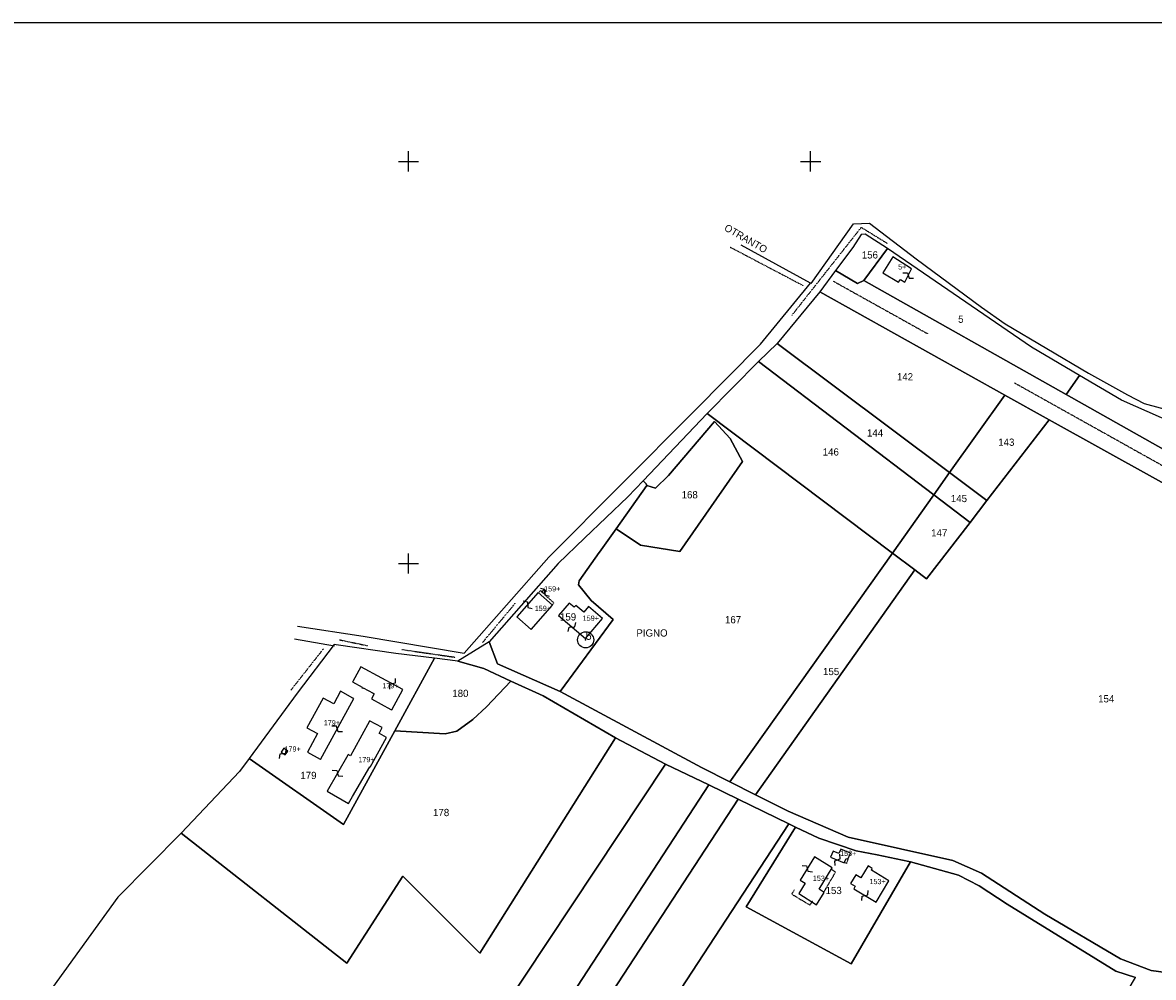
# Model space of a CAD drawing. Header units: metres. Extents: x 12961 to 15043, y -29600 to -28331.
# Tile 5 of 9: x 13408 to 13970, y -28806 to -28331. Entities that reach past the tile are written whole.
import ezdxf

# ---------------------------------------------------------------- set-up
doc = ezdxf.new("R2010")
doc.units = ezdxf.units.M
for name, pattern in [('CONTINUA', [0]), ('TRATTEGGIATA2', [0.3, 0.15, -0.15]), ('TRATTEGGIATA5', [0.3, 0.15, -0.15]), ('TRATTO-PUNTO', [0.4, 0.15, -0.125, 0, -0.125])]:
    doc.linetypes.add(name, pattern=pattern)
for name, color, linetype in [('CONFINE', 3, 'CONTINUA'), ('FABBRICATI', 1, 'CONTINUA'), ('FIDUCIALI', 5, 'CONTINUA'), ('LINEEVARIE', 6, 'CONTINUA'), ('PARTICELLE', 7, 'CONTINUA'), ('SIMBOLI', 6, 'CONTINUA'), ('STRADE', 8, 'CONTINUA'), ('TESTI', 3, 'CONTINUA')]:
    doc.layers.add(name, color=color, linetype=linetype)

# ---------------------------------------------------------------- blocks, each defined once
blk = doc.blocks.new('20', base_point=(5, 5))
at = {"layer": 'SIMBOLI'}
blk.add_circle((5, 5), 4, dxfattribs=at)
blk.add_point((5, 5), dxfattribs=at)
blk = doc.blocks.new('1', base_point=(5, 5))
at = {"layer": 'SIMBOLI'}
for p, q in [((5, 2), (5, 8)), ((2, 5), (8, 5))]:
    blk.add_line(p, q, dxfattribs=at)
blk = doc.blocks.new('3', base_point=(5, 5))
at = {"layer": 'SIMBOLI'}
for p, q in [((5, 0), (5, 10)), ((0, 5), (10, 5))]:
    blk.add_line(p, q, dxfattribs=at)
blk = doc.blocks.new('9', base_point=(5, 5))
at = {"layer": 'SIMBOLI'}
for p, q in [((2, 5), (4, 6)), ((4, 6), (6, 4)), ((6, 4), (8, 5))]:
    blk.add_line(p, q, dxfattribs=at)

msp = doc.modelspace()

# ---------------------------------------------------------------- linework, layer by layer
at = {"layer": 'CONFINE'}
msp.add_lwpolyline([(13974.543, -28527.578), (13954.629, -28518.818), (13933.671, -28506.448), (13909.805, -28492.362), (13838.217, -28443.289), (13827.132, -28436.148), (13825.104, -28436.419), (13820.896, -28442.893), (13812.421, -28454.314), (13804.539, -28464.934), (13783.323, -28490.532), (13774.08, -28499.566), (13748.468, -28525.334), (13716.651, -28558.861), (13709.035, -28566.886), (13687.524, -28587.443), (13674.352, -28600.031), (13640.072, -28638.954), (13624.474, -28648.615), (13612.849, -28647.126), (13593.712, -28644.674), (13564.016, -28640.45), (13562.955, -28640.299), (13544.637, -28664.385), (13520.705, -28696.989), (13515.99, -28703.413), (13486.942, -28734.103), (13455.472, -28765.929), (13422.866, -28810.821)], dxfattribs=at)
at = {"layer": 'FABBRICATI'}
for points in [[(13844.726, -28458.822), (13846.918, -28460.021), (13850.212, -28453.453), (13840.877, -28447.495), (13835.869, -28455.447), (13843.722, -28460.048), (13844.726, -28458.822)], [(13671.589, -28620.746), (13664.495, -28614.45), (13653.915, -28626.479), (13661.017, -28632.755), (13671.589, -28620.746)], [(13667.379, -28614.953), (13668.481, -28613.705), (13667.458, -28612.803), (13666.358, -28614.052), (13667.379, -28614.953)], [(13696.523, -28627.28), (13689.574, -28621.356), (13687.178, -28624.177), (13683.21, -28620.802), (13682.387, -28621.771), (13679.923, -28619.675), (13674.644, -28625.899), (13688.029, -28637.283), (13696.523, -28627.28)], [(13591.124, -28672.536), (13591.66, -28672.828), (13597.218, -28662.706), (13586.676, -28656.971), (13576.241, -28651.295), (13572.212, -28658.743), (13572.137, -28658.882), (13576.938, -28661.514), (13576.815, -28661.737), (13577.398, -28662.052), (13577.509, -28661.849), (13582.382, -28664.475), (13582.922, -28664.766), (13581.522, -28667.306), (13591.124, -28672.536)], [(13556.096, -28697.349), (13556.284, -28697.455), (13572.8, -28667.144), (13572.334, -28666.889), (13566.198, -28663.532), (13562.782, -28669.812), (13557.522, -28666.928), (13549.478, -28681.694), (13554.77, -28684.567), (13549.722, -28693.771), (13556.096, -28697.349)], [(13572.973, -28692.273), (13571.117, -28695.676), (13569.949, -28695.025), (13569.808, -28695.27), (13559.463, -28713.217), (13570.09, -28719.395), (13572.171, -28715.784), (13580.673, -28701.036), (13580.986, -28701.206), (13589.009, -28686.559), (13585.471, -28684.542), (13585.323, -28684.458), (13586.587, -28682.13), (13586.888, -28681.574), (13580.646, -28678.205), (13580.565, -28678.354), (13572.973, -28692.273)], [(13538.041, -28691.847), (13536.595, -28693.776), (13538.551, -28695.216), (13539.982, -28693.276), (13538.041, -28691.847)], [(13816.725, -28748.81), (13817.697, -28746.607), (13818.489, -28746.966), (13819.752, -28744.112), (13814.983, -28742.05), (13814.028, -28744.141), (13811.113, -28743.058), (13809.852, -28745.949), (13816.725, -28748.81)], [(13797.27, -28758.974), (13794.044, -28764.151), (13802.868, -28769.726), (13806.715, -28763.577), (13804.227, -28761.968), (13810.678, -28751.357), (13801.838, -28745.907), (13794.836, -28757.467), (13797.27, -28758.974)], [(13828.564, -28750.416), (13824.905, -28756.384), (13822.412, -28754.822), (13819.823, -28759.049), (13822.21, -28760.527), (13821.511, -28761.724), (13832.504, -28768.475), (13838.963, -28757.8), (13830.185, -28752.5), (13830.656, -28751.716), (13828.564, -28750.416)]]:
    msp.add_lwpolyline(points, close=True, dxfattribs=at)
at = {"layer": 'LINEEVARIE', "color": 2}
msp.add_lwpolyline([(13104, -29600), (13104, -28331), (15000, -28331), (15000, -29600), (13104, -29600)], dxfattribs=at)
at = {"layer": 'LINEEVARIE', "linetype": 'TRATTO-PUNTO'}
for points in [[(13790.632, -28476.611), (13825.176, -28432.818), (13838.233, -28440.823)], [(13759.953, -28442.635), (13796.19, -28461.707)], [(13636.827, -28639.285), (13653.104, -28619.729)], [(13565.727, -28637.944), (13579.705, -28640.871)], [(13541.529, -28662.94), (13557.646, -28642.473)], [(13596.669, -28642.759), (13623.239, -28646.597)]]:
    msp.add_lwpolyline(points, dxfattribs=at)
at = {"layer": 'LINEEVARIE'}
for points in [[(13800.191, -28460.761), (13821.254, -28431.075), (13829.268, -28430.654), (13852.403, -28448.414), (13885.029, -28472.536), (13896.769, -28480.857), (13938.227, -28505.261), (13957.549, -28516.106), (13965.805, -28520.348), (13981.725, -28524.781), (13986.489, -28524.133), (13989.417, -28522.283), (14009.397, -28508.782), (14028.415, -28495.39), (14044.673, -28479.79), (14068.187, -28457.994), (14081.29, -28447.288), (14087.59, -28448.149), (14096.54, -28450.509), (14137.488, -28474.613), (14166.664, -28486.594), (14171.281, -28486.556), (14173.613, -28486.283), (14187.048, -28466.801)], [(13544.764, -28631.119), (13577.483, -28636.072), (13627.738, -28644.532), (13669.707, -28596.824), (13741.714, -28524.629), (13775.023, -28490.988), (13799.935, -28460.51), (13765.426, -28441.728)], [(13543.345, -28637.469), (13563.113, -28640.957)]]:
    msp.add_lwpolyline(points, dxfattribs=at)
at = {"layer": 'LINEEVARIE', "linetype": 'TRATTEGGIATA2'}
for points in [[(13811.141, -28459.505), (13858.145, -28485.689)], [(13901.43, -28510.179), (14086.847, -28613.77)]]:
    msp.add_lwpolyline(points, dxfattribs=at)
at = {"layer": 'LINEEVARIE', "linetype": 'TRATTEGGIATA5'}
for points in [[(13671.452, -28620.604), (13672.34, -28619.598), (13668.328, -28616.059), (13668.461, -28615.908), (13667.379, -28614.953), (13666.358, -28614.052), (13665.676, -28613.452), (13664.654, -28614.609)], [(13818.551, -28746.975), (13817.801, -28749.118), (13816.622, -28748.648)], [(13806.473, -28763.514), (13812.416, -28753.477), (13810.282, -28752.194)], [(13791.812, -28762.274), (13790.557, -28764.399), (13799.742, -28769.875), (13800.981, -28767.783)]]:
    msp.add_lwpolyline(points, dxfattribs=at)
at = {"layer": 'PARTICELLE'}
for points in [[(13812.421, -28454.314), (13823.278, -28460.723), (13826.463, -28459.226), (13838.217, -28443.289), (13827.132, -28436.148), (13825.104, -28436.419), (13820.896, -28442.893), (13812.421, -28454.314)], [(13838.217, -28443.289), (13826.463, -28459.226), (13927.137, -28515.966), (13933.671, -28506.448), (13909.805, -28492.362), (13838.217, -28443.289)], [(13933.671, -28506.448), (13927.137, -28515.966), (14109.52, -28618.755), (14175.746, -28492.604), (14145.625, -28482.812), (14109.576, -28462.014), (14090.159, -28452.032), (14082.693, -28451.181), (14076.822, -28453.004), (14031.315, -28496.33), (13990.711, -28525.417), (13983.18, -28528.876), (13974.543, -28527.578), (13954.629, -28518.818), (13933.671, -28506.448)], [(13896.542, -28516.212), (13804.539, -28464.934), (13783.323, -28490.532), (13869.138, -28554.784), (13896.542, -28516.212)], [(13869.138, -28554.784), (13783.323, -28490.532), (13774.08, -28499.566), (13861.281, -28565.841), (13869.138, -28554.784)], [(13861.281, -28565.841), (13774.08, -28499.566), (13748.468, -28525.334), (13840.726, -28594.774), (13861.281, -28565.841)], [(13918.582, -28528.496), (13896.542, -28516.212), (13869.138, -28554.784), (13887.655, -28568.648), (13918.582, -28528.496)], [(13759.879, -28708.566), (13840.726, -28594.774), (13748.468, -28525.334), (13716.651, -28558.861), (13718.148, -28560.38), (13718.547, -28561.258), (13722.832, -28562.482), (13729.242, -28556.172), (13752.226, -28529.382), (13759.94, -28537.897), (13766.02, -28549.215), (13734.952, -28593.956), (13715.322, -28590.904), (13703.253, -28582.754), (13694.984, -28594.377), (13694.887, -28594.513), (13684.918, -28608.527), (13684.578, -28610.644), (13690.766, -28618.397), (13701.826, -28627.82), (13675.443, -28663.661), (13745.632, -28701.419), (13759.879, -28708.566)], [(13718.547, -28561.258), (13703.253, -28582.754), (13715.322, -28590.904), (13734.952, -28593.956), (13766.02, -28549.215), (13759.94, -28537.897), (13752.226, -28529.382), (13729.242, -28556.172), (13722.832, -28562.482), (13718.547, -28561.258)], [(14039.876, -28736.67), (14104.452, -28631.627), (13918.582, -28528.496), (13887.655, -28568.648), (13879.281, -28579.521), (13857.695, -28607.546), (13851.817, -28603.122), (13772.6, -28714.948), (13788.792, -28723.07), (13818.738, -28736.16), (13870.693, -28747.75), (13885.004, -28753.92), (13916.432, -28774.35), (13954.168, -28796.604), (13969.439, -28802.462), (13985.085, -28804.463), (14000.895, -28803.221), (14039.876, -28736.67)], [(13675.443, -28663.661), (13701.826, -28627.82), (13690.766, -28618.397), (13684.578, -28610.644), (13684.918, -28608.527), (13694.887, -28594.513), (13694.984, -28594.377), (13703.253, -28582.754), (13718.547, -28561.258), (13718.148, -28560.38), (13716.651, -28558.861), (13709.035, -28566.886), (13687.524, -28587.443), (13674.352, -28600.031), (13640.072, -28638.954), (13644.324, -28649.872), (13675.443, -28663.661)], [(13861.281, -28565.841), (13879.281, -28579.521), (13887.655, -28568.648), (13869.138, -28554.784), (13861.281, -28565.841)], [(13840.726, -28594.774), (13851.817, -28603.122), (13857.695, -28607.546), (13879.281, -28579.521), (13861.281, -28565.841), (13840.726, -28594.774)], [(13851.817, -28603.122), (13840.726, -28594.774), (13759.879, -28708.566), (13772.6, -28714.948), (13851.817, -28603.122)], [(13593.712, -28644.674), (13564.016, -28640.45), (13562.955, -28640.299), (13544.637, -28664.385), (13520.705, -28696.989), (13567.646, -28729.721), (13593.125, -28683.209), (13612.849, -28647.126), (13593.712, -28644.674)], [(13624.474, -28648.615), (13612.849, -28647.126), (13593.125, -28683.209), (13618.295, -28684.654), (13624.048, -28683.399), (13631.894, -28677.581), (13638.76, -28671.197), (13650.929, -28658.423), (13637.493, -28652.159), (13624.474, -28648.615)], [(13635.433, -28793.704), (13702.935, -28686.609), (13666.886, -28665.862), (13650.929, -28658.423), (13638.76, -28671.197), (13631.894, -28677.581), (13624.048, -28683.399), (13618.295, -28684.654), (13593.125, -28683.209), (13567.646, -28729.721), (13520.705, -28696.989), (13515.99, -28703.413), (13486.942, -28734.103), (13569.358, -28798.711), (13597.157, -28755.43), (13635.433, -28793.704)], [(13424.152, -28812.499), (13575.76, -28928.872), (13727.757, -28699.791), (13702.935, -28686.609), (13635.433, -28793.704), (13597.157, -28755.43), (13569.358, -28798.711), (13486.942, -28734.103), (13455.472, -28765.929), (13422.866, -28810.821), (13424.5, -28812.025), (13424.152, -28812.499)], [(13727.757, -28699.791), (13575.76, -28928.872), (13596.368, -28944.69), (13749.306, -28710.009), (13727.757, -28699.791)], [(13749.306, -28710.009), (13596.368, -28944.69), (13608.972, -28954.365), (13763.91, -28717.128), (13749.306, -28710.009)], [(13608.972, -28954.365), (13630.989, -28971.265), (13789.099, -28729.407), (13763.91, -28717.128), (13608.972, -28954.365)], [(13862.458, -28972.455), (13961.609, -28805.905), (13951.733, -28802.76), (13897.768, -28769.382), (13883.839, -28760.268), (13873.494, -28754.978), (13849.726, -28748.396), (13820.098, -28799.05), (13767.849, -28770.647), (13792.491, -28731.027), (13789.099, -28729.407), (13630.989, -28971.265), (13668.777, -29000.271), (13736.611, -28896.418), (13862.458, -28972.455)], [(13833.12, -28744.915), (13822.599, -28742.822), (13804.026, -28736.535), (13792.491, -28731.027), (13767.849, -28770.647), (13820.098, -28799.05), (13849.726, -28748.396), (13848.776, -28748.133), (13833.12, -28744.915)]]:
    msp.add_lwpolyline(points, close=True, dxfattribs=at)
msp.add_lwpolyline([(14363.957, -28759.961), (14199.731, -28668.431), (14113.652, -28621.358), (14109.52, -28618.755), (13927.137, -28515.966), (13826.463, -28459.226), (13823.278, -28460.723), (13812.421, -28454.314), (13804.539, -28464.934), (13804.539, -28464.934), (13896.542, -28516.212), (13918.582, -28528.496), (14104.452, -28631.627), (14107.565, -28633.731), (14157.091, -28661.167), (14166.982, -28666.647), (14243.107, -28709.041), (14260.678, -28718.827), (14358.029, -28773.042)], dxfattribs=at)
at = {"layer": 'STRADE'}
msp.add_lwpolyline([(13985.085, -28804.463), (13969.439, -28802.462), (13954.168, -28796.604), (13916.432, -28774.35), (13885.004, -28753.92), (13870.693, -28747.75), (13818.738, -28736.16), (13788.792, -28723.07), (13772.6, -28714.948), (13759.879, -28708.566), (13745.632, -28701.419), (13675.443, -28663.661), (13644.324, -28649.872), (13640.072, -28638.954), (13624.474, -28648.615), (13624.474, -28648.615), (13637.493, -28652.159), (13650.929, -28658.423), (13666.886, -28665.862), (13702.935, -28686.609), (13727.757, -28699.791), (13749.306, -28710.009), (13763.91, -28717.128), (13789.099, -28729.407), (13792.491, -28731.027), (13804.026, -28736.535), (13822.599, -28742.822), (13833.12, -28744.915), (13848.776, -28748.133), (13849.726, -28748.396), (13873.494, -28754.978), (13883.839, -28760.268), (13897.768, -28769.382), (13951.733, -28802.76), (13961.609, -28805.905)], dxfattribs=at)

# ---------------------------------------------------------------- block references
at = {"layer": 'FIDUCIALI'}
msp.add_blockref('20', (13688.091, -28637.948), dxfattribs=at)
at = {"layer": 'SIMBOLI'}
for name, p in [('3', (13600, -28400)), ('3', (13800, -28400)), ('1', (13799.992, -28400.026)), ('3', (13600, -28600))]:
    msp.add_blockref(name, p, dxfattribs=at)
for p, rotation in [((13848.545, -28456.777), 333.429), ((13667.93, -28614.329), 138.551), ((13659.205, -28620.465), 318.703), ((13681.337, -28631.591), 49.622), ((13591.947, -28659.839), 241.462), ((13564.542, -28682.299), 151.444), ((13537.573, -28694.496), 53.633), ((13564.635, -28704.243), 330.048), ((13813.289, -28747.379), 67.385), ((13798.337, -28751.687), 328.845), ((13827.007, -28765.099), 58.446)]:
    msp.add_blockref('9', p, dxfattribs=dict(at, rotation=rotation))

# ---------------------------------------------------------------- texts
at = {"layer": 'FABBRICATI', "color": 7}
for s, p in [('5+', (13843.488, -28453.772)), ('159+', (13667.42, -28613.878)), ('159+', (13662.76, -28623.603)), ('159+', (13686.591, -28628.479)), ('179+', (13586.968, -28662.062)), ('179+', (13557.829, -28680.494)), ('179+', (13538.286, -28693.532)), ('179+', (13575.039, -28698.8)), ('153+', (13814.624, -28745.43)), ('153+', (13801.076, -28757.817)), ('153+', (13829.215, -28759.446))]:
    msp.add_text(s, height=2.6, dxfattribs=at).set_placement(p)
at = {"layer": 'FIDUCIALI'}
msp.add_text('5', height=4, dxfattribs=at).set_placement((13688.091, -28637.948))
at = {"layer": 'PARTICELLE', "color": 7}
for s, p in [('156', (13825.446, -28448.308)), ('5', (13873.373, -28480.289)), ('142', (13842.906, -28508.928)), ('144', (13828.012, -28536.861)), ('146', (13806.014, -28546.296)), ('143', (13893.297, -28541.461)), ('168', (13735.824, -28567.597)), ('145', (13869.735, -28569.457)), ('147', (13859.953, -28586.535)), ('159', (13675.332, -28628.336)), ('167', (13757.391, -28629.726)), ('155', (13806.157, -28655.495)), ('180', (13621.768, -28666.368)), ('154', (13942.992, -28669.061)), ('179', (13546.197, -28707.177)), ('178', (13612.191, -28725.611)), ('153', (13807.419, -28764.388))]:
    msp.add_text(s, height=3.6, dxfattribs=at).set_placement(p)
at = {"layer": 'TESTI', "color": 3}
msp.add_text('OTRANTO', height=3.6, rotation=330.048, dxfattribs=at).set_placement((13756.689, -28434.081))
msp.add_text('PIGNO', height=3.6, dxfattribs=at).set_placement((13713.321, -28636.321))
msp.add_text('PIGNO', height=3.6, dxfattribs=at).set_placement((13713.321, -28636.321))
msp.add_text('PIGNO', height=3.6, dxfattribs=at).set_placement((13713.321, -28636.321))

doc.saveas('drawing.dxf')
